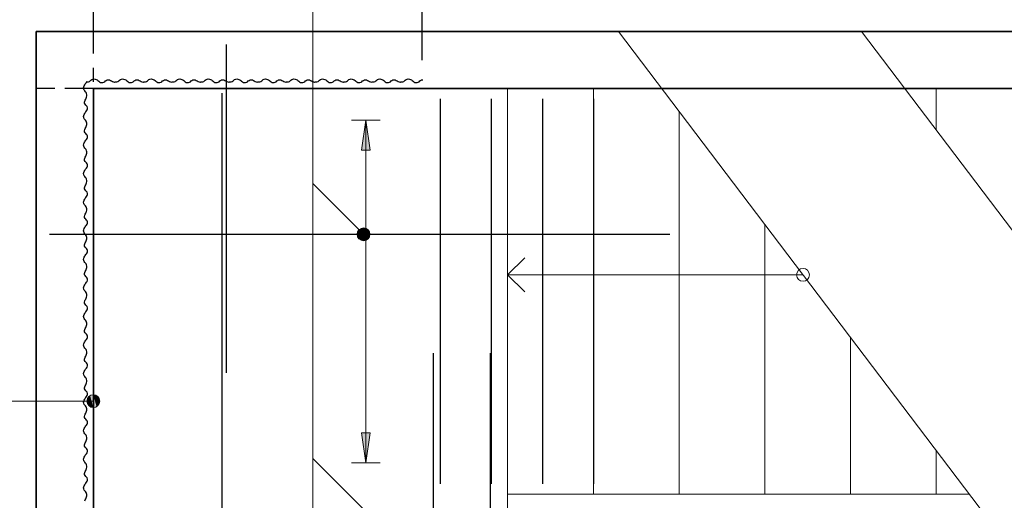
# Model space of a CAD drawing. Header units: millimetres. Extents: x 0 to 21000, y 0 to 14850.
# Tile 8 of 15: x 2331 to 5777, y 10609 to 12292. Entities that reach past the tile are written whole.
import ezdxf

# ---------------------------------------------------------------- set-up
doc = ezdxf.new("R2010")
doc.units = ezdxf.units.MM
doc.linetypes.add('______2', pattern=[135, 100, -35])
doc.linetypes.add('______5', pattern=[550, 400, -50, 50, -50])
doc.layers.add('ЖБ Лестница', color=7, linetype='Continuous', lineweight=25, true_color=0xe0e0ff)
doc.layers.add('ЖБ Стена верхний уровень', color=7, linetype='Continuous', lineweight=25, true_color=0x006e00)
for name, color, linetype, lineweight in [('Общий02', 7, 'Continuous', 18), ('Примечания', 7, 'Continuous', 13), ('Размерная линия_ общее', 7, 'Continuous', 13), ('Текст_ общее', 7, 'Continuous', 25), ('Фоновоя арматура Х1', 7, 'Continuous', 25)]:
    doc.layers.add(name, color=color, linetype=linetype, lineweight=lineweight)
doc.layers.add('Оси', color=7, linetype='______5', true_color=0x656565)

msp = doc.modelspace()

# ---------------------------------------------------------------- hatches: boundary and pattern name
at = {"layer": 'Общий02', "linetype": 'Continuous', "lineweight": 13, "transparency": 33554687}
msp.add_hatch(color=7, dxfattribs=at).paths.add_polyline_path([(3527.3, 11834.9), (3542.3, 11939.9), (3557.3, 11834.9)], flags=16)
msp.add_hatch(color=7, dxfattribs=at).paths.add_polyline_path([(3527.3, 10845.2), (3542.3, 10740.2), (3557.3, 10845.2)])
at = {"layer": 'Текст_ общее', "linetype": 'Continuous', "lineweight": 13, "transparency": 33554687}
for points in [[(3512.5, 11546.3), (3528.4, 11562.2), (3518.2, 11556.4)], [(3528.4, 11562.2), (3512.5, 11546.3), (3512.5, 11534.8)], [(3528.4, 11562.2), (3512.5, 11534.8), (3539.9, 11562.2)], [(3539.9, 11562.2), (3512.5, 11534.8), (3518.2, 11524.6)], [(3539.9, 11562.2), (3518.2, 11524.6), (3550.1, 11556.4)], [(3550.1, 11556.4), (3518.2, 11524.6), (3528.4, 11518.9)], [(3550.1, 11556.4), (3528.4, 11518.9), (3555.8, 11546.3)], [(3555.8, 11546.3), (3528.4, 11518.9), (3539.9, 11518.9)], [(3555.8, 11546.3), (3539.9, 11518.9), (3555.8, 11534.8)], [(3555.8, 11534.8), (3539.9, 11518.9), (3550.1, 11524.6)], [(2569.1, 10945.2), (2569.1, 10967.7), (2565.9, 10956.5)], [(2569.1, 10967.7), (2577.2, 10937.1), (2577.2, 10975.8)], [(2569.1, 10967.7), (2569.1, 10945.2), (2577.2, 10937.1)], [(2577.2, 10975.8), (2588.4, 10934), (2588.4, 10979)], [(2577.2, 10975.8), (2577.2, 10937.1), (2588.4, 10934)], [(2588.4, 10979), (2588.4, 10934), (2599.7, 10937.1)], [(2588.4, 10979), (2599.7, 10937.1), (2599.7, 10975.8)], [(2599.7, 10975.8), (2599.7, 10937.1), (2607.8, 10945.2)], [(2599.7, 10975.8), (2607.8, 10945.2), (2607.8, 10967.7)], [(2607.8, 10967.7), (2607.8, 10945.2), (2610.9, 10956.5)]]:
    msp.add_hatch(color=7, dxfattribs=at).paths.add_polyline_path(points)

# ---------------------------------------------------------------- linework, layer by layer
at = {"color": 7, "linetype": 'Continuous', "lineweight": 25, "transparency": 33554687}
for p, q in [((2434.6, 11540.5), (4605.9, 11540.5)), ((3778.6, 8801.5), (3778.7, 11124.7)), ((3778.6, 8801.5), (3778.7, 11124.7)), ((3978.6, 8801.5), (3978.7, 11124.7)), ((3978.6, 8801.5), (3978.7, 11124.7))]:
    msp.add_line(p, q, dxfattribs=at)
at = {"layer": 'ЖБ Лестница', "color": 253, "linetype": 'Continuous', "lineweight": 13, "true_color": 0xa0a0a0, "transparency": 33554687}
for p, q in [((5717.9, 10546.5), (4427.1, 12250.5)), ((6567.9, 10546.5), (5277.1, 12250.5)), ((4038.6, 10370.5), (4038.6, 12050.5)), ((4338.6, 12050.5), (4338.6, 10630.5)), ((5538.6, 12050.5), (5538.6, 11905.3)), ((5538.6, 12050.5), (5538.6, 11905.3)), ((4638.6, 11971.3), (4638.6, 10630.5)), ((4938.6, 11575.3), (4938.6, 10630.5)), ((4098.6, 11458.5), (4038.6, 11398.5)), ((5072.5, 11421), (5072.5, 11421)), ((5072.5, 11398.5), (4038.6, 11398.5)), ((4038.6, 11398.5), (4113.6, 11398.5)), ((4038.6, 11398.5), (4038.6, 11398.5)), ((4038.6, 11398.5), (4038.6, 11398.5)), ((4038.6, 11398.5), (4038.6, 11398.5)), ((4038.6, 11398.5), (4098.6, 11338.5)), ((5050, 11398.5), (5050, 11398.5)), ((5072.5, 11376), (5072.5, 11376)), ((5095, 11398.5), (5095, 11398.5)), ((5238.6, 11179.2), (5238.6, 10630.5)), ((5538.6, 10783.1), (5538.6, 10630.5)), ((4038.6, 10630.5), (5654.2, 10630.5))]:
    msp.add_line(p, q, dxfattribs=at)
msp.add_circle((5072.5, 11398.5), 22.5, dxfattribs=at)
at = {"layer": 'ЖБ Стена верхний уровень', "color": 7, "linetype": 'Continuous', "lineweight": 35, "transparency": 33554687}
for p, q in [((2388.6, 12250.5), (2388.6, 12050.5)), ((9088.6, 12250.5), (2388.6, 12250.5)), ((2388.6, 12050.5), (2388.6, 8950.5)), ((2588.6, 12050.5), (9088.6, 12050.5)), ((2588.6, 8950.5), (2588.6, 12050.5))]:
    msp.add_line(p, q, dxfattribs=at)
at = {"layer": 'ЖБ Стена верхний уровень', "color": 253, "linetype": '______2', "lineweight": -3, "true_color": 0xababab, "transparency": 33554687}
msp.add_line((2588.6, 12050.5), (2388.6, 12050.5), dxfattribs=at)
at = {"layer": 'Общий02', "color": 251, "linetype": 'Continuous', "lineweight": 13, "true_color": 0x494949, "transparency": 33554687}
for p, q in [((3592.3, 11939.9), (3492.3, 11939.9)), ((3527.3, 11834.9), (3542.3, 11939.9)), ((3542.3, 11939.9), (3542.3, 10740.2)), ((3542.3, 11939.9), (3542.3, 11939.9)), ((3542.3, 11939.9), (3542.3, 11939.9)), ((3542.3, 11939.9), (3542.3, 11939.9)), ((3542.3, 11939.9), (3557.3, 11834.9)), ((3557.3, 11834.9), (3527.3, 11834.9)), ((3542.3, 11834.9), (3542.3, 11827.4)), ((3557.3, 10845.2), (3527.3, 10845.2)), ((3527.3, 10845.2), (3542.3, 10740.2)), ((3542.3, 10845.2), (3542.3, 10852.7)), ((3542.3, 10740.2), (3557.3, 10845.2)), ((3592.3, 10740.2), (3492.3, 10740.2)), ((3542.3, 10740.2), (3542.3, 10740.2)), ((3542.3, 10740.2), (3542.3, 10740.2)), ((3542.3, 10740.2), (3542.3, 10740.2))]:
    msp.add_line(p, q, dxfattribs=at)
at = {"layer": 'Оси', "color": 8, "linetype": '______5', "lineweight": -3, "transparency": 33554687}
msp.add_line((2588.4, 12573.7), (2588.4, 6949.1), dxfattribs=at)
at = {"layer": 'Примечания', "color": 7, "linetype": 'Continuous', "lineweight": 25, "transparency": 33554687}
for points in [[(2565.4, 12025.5), (2565.4, 12029.2), (2564.8, 12033.2), (2563.5, 12036.8), (2561.3, 12039.7), (2558.7, 12042.2), (2556.6, 12045.1), (2555.2, 12048.8), (2554.5, 12052.7), (2555.3, 12056.6), (2556.7, 12060.2), (2558.4, 12063.7), (2560.5, 12066.7), (2562.8, 12069.5), (2565.1, 12072.3), (2566.8, 12075.5)], [(2563.6, 12073.8), (2567.3, 12073.7), (2571.3, 12074.3), (2574.9, 12075.6), (2577.8, 12077.8), (2580.3, 12080.4), (2583.2, 12082.6), (2586.9, 12083.9), (2590.8, 12084.7), (2594.7, 12083.8), (2598.3, 12082.4), (2601.8, 12080.8), (2604.8, 12078.7), (2607.6, 12076.3), (2610.4, 12074.1), (2613.8, 12072.3), (2617.6, 12071.3), (2621.6, 12071.5), (2625.5, 12072.5), (2628.4, 12074.6), (2631, 12077.1), (2633.8, 12079.4), (2637.2, 12081.1), (2641.2, 12081.5), (2645.1, 12080.6), (2648.6, 12079), (2652, 12077.3), (2655.5, 12075.7), (2658.9, 12074.1), (2662.8, 12073.3), (2663.6, 12073.2)], [(2663.6, 12073.8), (2667.3, 12073.7), (2671.3, 12074.3), (2674.9, 12075.6), (2677.8, 12077.8), (2680.3, 12080.4), (2683.2, 12082.6), (2686.9, 12083.9), (2690.8, 12084.7), (2694.7, 12083.8), (2698.3, 12082.4), (2701.8, 12080.8), (2704.8, 12078.7), (2707.6, 12076.3), (2710.4, 12074.1), (2713.8, 12072.3), (2717.6, 12071.3), (2721.6, 12071.5), (2725.5, 12072.5), (2728.4, 12074.6), (2731, 12077.1), (2733.8, 12079.4), (2737.2, 12081.1), (2741.2, 12081.5), (2745.1, 12080.6), (2748.6, 12079), (2752, 12077.3), (2755.5, 12075.7), (2758.9, 12074.1), (2762.8, 12073.3), (2763.6, 12073.2)], [(2763.6, 12073.8), (2767.3, 12073.7), (2771.3, 12074.3), (2774.9, 12075.6), (2777.8, 12077.8), (2780.3, 12080.4), (2783.2, 12082.6), (2786.9, 12083.9), (2790.8, 12084.7), (2794.7, 12083.8), (2798.3, 12082.4), (2801.8, 12080.8), (2804.8, 12078.7), (2807.6, 12076.3), (2810.4, 12074.1), (2813.8, 12072.3), (2817.6, 12071.3), (2821.6, 12071.5), (2825.5, 12072.5), (2828.4, 12074.6), (2831, 12077.1), (2833.8, 12079.4), (2837.2, 12081.1), (2841.2, 12081.5), (2845.1, 12080.6), (2848.6, 12079), (2852, 12077.3), (2855.5, 12075.7), (2858.9, 12074.1), (2862.8, 12073.3), (2863.6, 12073.2)], [(2863.6, 12073.8), (2867.3, 12073.7), (2871.3, 12074.3), (2874.9, 12075.6), (2877.8, 12077.8), (2880.3, 12080.4), (2883.2, 12082.6), (2886.9, 12083.9), (2890.8, 12084.7), (2894.7, 12083.8), (2898.3, 12082.4), (2901.8, 12080.8), (2904.8, 12078.7), (2907.6, 12076.3), (2910.4, 12074.1), (2913.8, 12072.3), (2917.6, 12071.3), (2921.6, 12071.5), (2925.5, 12072.5), (2928.4, 12074.6), (2931, 12077.1), (2933.8, 12079.4), (2937.2, 12081.1), (2941.2, 12081.5), (2945.1, 12080.6), (2948.6, 12079), (2952, 12077.3), (2955.5, 12075.7), (2958.9, 12074.1), (2962.8, 12073.3), (2963.6, 12073.2)], [(2963.6, 12073.8), (2967.3, 12073.7), (2971.3, 12074.3), (2974.9, 12075.6), (2977.8, 12077.8), (2980.3, 12080.4), (2983.2, 12082.6), (2986.9, 12083.9), (2990.8, 12084.7), (2994.7, 12083.8), (2998.3, 12082.4), (3001.8, 12080.8), (3004.8, 12078.7), (3007.6, 12076.3), (3010.4, 12074.1), (3013.8, 12072.3), (3017.6, 12071.3), (3021.6, 12071.5), (3025.5, 12072.5), (3028.4, 12074.6), (3031, 12077.1), (3033.8, 12079.4), (3037.2, 12081.1), (3041.2, 12081.5), (3045.1, 12080.6), (3048.6, 12079), (3052, 12077.3), (3055.5, 12075.7), (3058.9, 12074.1), (3062.8, 12073.3), (3063.6, 12073.2)], [(3063.6, 12073.8), (3067.3, 12073.7), (3071.3, 12074.3), (3074.9, 12075.6), (3077.8, 12077.8), (3080.3, 12080.4), (3083.2, 12082.6), (3086.9, 12083.9), (3090.8, 12084.7), (3094.7, 12083.8), (3098.3, 12082.4), (3101.8, 12080.8), (3104.8, 12078.7), (3107.6, 12076.3), (3110.4, 12074.1), (3113.8, 12072.3), (3117.6, 12071.3), (3121.6, 12071.5), (3125.5, 12072.5), (3128.4, 12074.6), (3131, 12077.1), (3133.8, 12079.4), (3137.2, 12081.1), (3141.2, 12081.5), (3145.1, 12080.6), (3148.6, 12079), (3152, 12077.3), (3155.5, 12075.7), (3158.9, 12074.1), (3162.8, 12073.3), (3163.6, 12073.2)], [(3163.6, 12073.8), (3167.3, 12073.7), (3171.3, 12074.3), (3174.9, 12075.6), (3177.8, 12077.8), (3180.3, 12080.4), (3183.2, 12082.6), (3186.9, 12083.9), (3190.8, 12084.7), (3194.7, 12083.8), (3198.3, 12082.4), (3201.8, 12080.8), (3204.8, 12078.7), (3207.6, 12076.3), (3210.4, 12074.1), (3213.8, 12072.3), (3217.6, 12071.3), (3221.6, 12071.5), (3225.5, 12072.5), (3228.4, 12074.6), (3231, 12077.1), (3233.8, 12079.4), (3237.2, 12081.1), (3241.2, 12081.5), (3245.1, 12080.6), (3248.6, 12079), (3252, 12077.3), (3255.5, 12075.7), (3258.9, 12074.1), (3262.8, 12073.3), (3263.6, 12073.2)], [(3263.6, 12073.8), (3267.3, 12073.7), (3271.3, 12074.3), (3274.9, 12075.6), (3277.8, 12077.8), (3280.3, 12080.4), (3283.2, 12082.6), (3286.9, 12083.9), (3290.8, 12084.7), (3294.7, 12083.8), (3298.3, 12082.4), (3301.8, 12080.8), (3304.8, 12078.7), (3307.6, 12076.3), (3310.4, 12074.1), (3313.8, 12072.3), (3317.6, 12071.3), (3321.6, 12071.5), (3325.5, 12072.5), (3328.4, 12074.6), (3331, 12077.1), (3333.8, 12079.4), (3337.2, 12081.1), (3341.2, 12081.5), (3345.1, 12080.6), (3348.6, 12079), (3352, 12077.3), (3355.5, 12075.7), (3358.9, 12074.1), (3362.8, 12073.3), (3363.6, 12073.2)], [(3363.6, 12073.8), (3367.3, 12073.7), (3371.3, 12074.3), (3374.9, 12075.6), (3377.8, 12077.8), (3380.3, 12080.4), (3383.2, 12082.6), (3386.9, 12083.9), (3390.8, 12084.7), (3394.7, 12083.8), (3398.3, 12082.4), (3401.8, 12080.8), (3404.8, 12078.7), (3407.6, 12076.3), (3410.4, 12074.1), (3413.8, 12072.3), (3417.6, 12071.3), (3421.6, 12071.5), (3425.5, 12072.5), (3428.4, 12074.6), (3431, 12077.1), (3433.8, 12079.4), (3437.2, 12081.1), (3441.2, 12081.5), (3445.1, 12080.6), (3448.6, 12079), (3452, 12077.3), (3455.5, 12075.7), (3458.9, 12074.1), (3462.8, 12073.3), (3463.6, 12073.2)], [(3463.6, 12073.8), (3467.3, 12073.7), (3471.3, 12074.3), (3474.9, 12075.6), (3477.8, 12077.8), (3480.3, 12080.4), (3483.2, 12082.6), (3486.9, 12083.9), (3490.8, 12084.7), (3494.7, 12083.8), (3498.3, 12082.4), (3501.8, 12080.8), (3504.8, 12078.7), (3507.6, 12076.3), (3510.4, 12074.1), (3513.8, 12072.3), (3517.6, 12071.3), (3521.6, 12071.5), (3525.5, 12072.5), (3528.4, 12074.6), (3531, 12077.1), (3533.8, 12079.4), (3537.2, 12081.1), (3541.2, 12081.5), (3545.1, 12080.6), (3548.6, 12079), (3552, 12077.3), (3555.5, 12075.7), (3558.9, 12074.1), (3562.8, 12073.3), (3563.6, 12073.2)], [(3563.6, 12073.8), (3567.3, 12073.7), (3571.3, 12074.3), (3574.9, 12075.6), (3577.8, 12077.8), (3580.3, 12080.4), (3583.2, 12082.6), (3586.9, 12083.9), (3590.8, 12084.7), (3594.7, 12083.8), (3598.3, 12082.4), (3601.8, 12080.8), (3604.8, 12078.7), (3607.6, 12076.3), (3610.4, 12074.1), (3613.8, 12072.3), (3617.6, 12071.3), (3621.6, 12071.5), (3625.5, 12072.5), (3628.4, 12074.6), (3631, 12077.1), (3633.8, 12079.4), (3637.2, 12081.1), (3641.2, 12081.5), (3645.1, 12080.6), (3648.6, 12079), (3652, 12077.3), (3655.5, 12075.7), (3658.9, 12074.1), (3662.8, 12073.3), (3663.6, 12073.2)], [(3663.6, 12073.8), (3667.3, 12073.7), (3671.3, 12074.3), (3674.9, 12075.6), (3677.8, 12077.8), (3680.3, 12080.4), (3683.2, 12082.6), (3686.9, 12083.9), (3690.8, 12084.7), (3694.7, 12083.8), (3698.3, 12082.4), (3701.8, 12080.8), (3704.8, 12078.7), (3707.6, 12076.3), (3710.4, 12074.1), (3713.8, 12072.3), (3717.6, 12071.3), (3721.6, 12071.5), (3725.5, 12072.5), (3728.4, 12074.6), (3731, 12077.1), (3733.8, 12079.4), (3737.2, 12081.1), (3741.2, 12081.5), (3741.6, 12081.4)], [(2565.4, 11925.5), (2565.4, 11929.2), (2564.8, 11933.2), (2563.5, 11936.8), (2561.3, 11939.7), (2558.7, 11942.2), (2556.6, 11945.1), (2555.2, 11948.8), (2554.5, 11952.7), (2555.3, 11956.6), (2556.7, 11960.2), (2558.4, 11963.7), (2560.5, 11966.7), (2562.8, 11969.5), (2565.1, 11972.3), (2566.9, 11975.7), (2567.8, 11979.5), (2567.7, 11983.5), (2566.6, 11987.4), (2564.5, 11990.3), (2562, 11992.9), (2559.7, 11995.7), (2558, 11999.1), (2557.6, 12003.1), (2558.6, 12007), (2560.1, 12010.5), (2561.8, 12013.9), (2563.5, 12017.4), (2565.1, 12020.8), (2565.8, 12024.7), (2565.9, 12025.5)], [(2565.4, 11825.5), (2565.4, 11829.2), (2564.8, 11833.2), (2563.5, 11836.8), (2561.3, 11839.7), (2558.7, 11842.2), (2556.6, 11845.1), (2555.2, 11848.8), (2554.5, 11852.7), (2555.3, 11856.6), (2556.7, 11860.2), (2558.4, 11863.7), (2560.5, 11866.7), (2562.8, 11869.5), (2565.1, 11872.3), (2566.9, 11875.7), (2567.8, 11879.5), (2567.7, 11883.5), (2566.6, 11887.4), (2564.5, 11890.3), (2562, 11892.9), (2559.7, 11895.7), (2558, 11899.1), (2557.6, 11903.1), (2558.6, 11907), (2560.1, 11910.5), (2561.8, 11913.9), (2563.5, 11917.4), (2565.1, 11920.8), (2565.8, 11924.7), (2565.9, 11925.5)], [(2565.4, 11725.5), (2565.4, 11729.2), (2564.8, 11733.2), (2563.5, 11736.8), (2561.3, 11739.7), (2558.7, 11742.2), (2556.6, 11745.1), (2555.2, 11748.8), (2554.5, 11752.7), (2555.3, 11756.6), (2556.7, 11760.2), (2558.4, 11763.7), (2560.5, 11766.7), (2562.8, 11769.5), (2565.1, 11772.3), (2566.9, 11775.7), (2567.8, 11779.5), (2567.7, 11783.5), (2566.6, 11787.4), (2564.5, 11790.3), (2562, 11792.9), (2559.7, 11795.7), (2558, 11799.1), (2557.6, 11803.1), (2558.6, 11807), (2560.1, 11810.5), (2561.8, 11813.9), (2563.5, 11817.4), (2565.1, 11820.8), (2565.8, 11824.7), (2565.9, 11825.5)], [(2565.4, 11625.5), (2565.4, 11629.2), (2564.8, 11633.2), (2563.5, 11636.8), (2561.3, 11639.7), (2558.7, 11642.2), (2556.6, 11645.1), (2555.2, 11648.8), (2554.5, 11652.7), (2555.3, 11656.6), (2556.7, 11660.2), (2558.4, 11663.7), (2560.5, 11666.7), (2562.8, 11669.5), (2565.1, 11672.3), (2566.9, 11675.7), (2567.8, 11679.5), (2567.7, 11683.5), (2566.6, 11687.4), (2564.5, 11690.3), (2562, 11692.9), (2559.7, 11695.7), (2558, 11699.1), (2557.6, 11703.1), (2558.6, 11707), (2560.1, 11710.5), (2561.8, 11713.9), (2563.5, 11717.4), (2565.1, 11720.8), (2565.8, 11724.7), (2565.9, 11725.5)], [(2565.4, 11525.5), (2565.4, 11529.2), (2564.8, 11533.2), (2563.5, 11536.8), (2561.3, 11539.7), (2558.7, 11542.2), (2556.6, 11545.1), (2555.2, 11548.8), (2554.5, 11552.7), (2555.3, 11556.6), (2556.7, 11560.2), (2558.4, 11563.7), (2560.5, 11566.7), (2562.8, 11569.5), (2565.1, 11572.3), (2566.9, 11575.7), (2567.8, 11579.5), (2567.7, 11583.5), (2566.6, 11587.4), (2564.5, 11590.3), (2562, 11592.9), (2559.7, 11595.7), (2558, 11599.1), (2557.6, 11603.1), (2558.6, 11607), (2560.1, 11610.5), (2561.8, 11613.9), (2563.5, 11617.4), (2565.1, 11620.8), (2565.8, 11624.7), (2565.9, 11625.5)], [(2565.4, 11425.5), (2565.4, 11429.2), (2564.8, 11433.2), (2563.5, 11436.8), (2561.3, 11439.7), (2558.7, 11442.2), (2556.6, 11445.1), (2555.2, 11448.8), (2554.5, 11452.7), (2555.3, 11456.6), (2556.7, 11460.2), (2558.4, 11463.7), (2560.5, 11466.7), (2562.8, 11469.5), (2565.1, 11472.3), (2566.9, 11475.7), (2567.8, 11479.5), (2567.7, 11483.5), (2566.6, 11487.4), (2564.5, 11490.3), (2562, 11492.9), (2559.7, 11495.7), (2558, 11499.1), (2557.6, 11503.1), (2558.6, 11507), (2560.1, 11510.5), (2561.8, 11513.9), (2563.5, 11517.4), (2565.1, 11520.8), (2565.8, 11524.7), (2565.9, 11525.5)], [(2565.4, 11325.5), (2565.4, 11329.2), (2564.8, 11333.2), (2563.5, 11336.8), (2561.3, 11339.7), (2558.7, 11342.2), (2556.6, 11345.1), (2555.2, 11348.8), (2554.5, 11352.7), (2555.3, 11356.6), (2556.7, 11360.2), (2558.4, 11363.7), (2560.5, 11366.7), (2562.8, 11369.5), (2565.1, 11372.3), (2566.9, 11375.7), (2567.8, 11379.5), (2567.7, 11383.5), (2566.6, 11387.4), (2564.5, 11390.3), (2562, 11392.9), (2559.7, 11395.7), (2558, 11399.1), (2557.6, 11403.1), (2558.6, 11407), (2560.1, 11410.5), (2561.8, 11413.9), (2563.5, 11417.4), (2565.1, 11420.8), (2565.8, 11424.7), (2565.9, 11425.5)], [(2565.4, 11225.5), (2565.4, 11229.2), (2564.8, 11233.2), (2563.5, 11236.8), (2561.3, 11239.7), (2558.7, 11242.2), (2556.6, 11245.1), (2555.2, 11248.8), (2554.5, 11252.7), (2555.3, 11256.6), (2556.7, 11260.2), (2558.4, 11263.7), (2560.5, 11266.7), (2562.8, 11269.5), (2565.1, 11272.3), (2566.9, 11275.7), (2567.8, 11279.5), (2567.7, 11283.5), (2566.6, 11287.4), (2564.5, 11290.3), (2562, 11292.9), (2559.7, 11295.7), (2558, 11299.1), (2557.6, 11303.1), (2558.6, 11307), (2560.1, 11310.5), (2561.8, 11313.9), (2563.5, 11317.4), (2565.1, 11320.8), (2565.8, 11324.7), (2565.9, 11325.5)], [(2565.4, 11125.5), (2565.4, 11129.2), (2564.8, 11133.2), (2563.5, 11136.8), (2561.3, 11139.7), (2558.7, 11142.2), (2556.6, 11145.1), (2555.2, 11148.8), (2554.5, 11152.7), (2555.3, 11156.6), (2556.7, 11160.2), (2558.4, 11163.7), (2560.5, 11166.7), (2562.8, 11169.5), (2565.1, 11172.3), (2566.9, 11175.7), (2567.8, 11179.5), (2567.7, 11183.5), (2566.6, 11187.4), (2564.5, 11190.3), (2562, 11192.9), (2559.7, 11195.7), (2558, 11199.1), (2557.6, 11203.1), (2558.6, 11207), (2560.1, 11210.5), (2561.8, 11213.9), (2563.5, 11217.4), (2565.1, 11220.8), (2565.8, 11224.7), (2565.9, 11225.5)], [(2565.4, 11025.5), (2565.4, 11029.2), (2564.8, 11033.2), (2563.5, 11036.8), (2561.3, 11039.7), (2558.7, 11042.2), (2556.6, 11045.1), (2555.2, 11048.8), (2554.5, 11052.7), (2555.3, 11056.6), (2556.7, 11060.2), (2558.4, 11063.7), (2560.5, 11066.7), (2562.8, 11069.5), (2565.1, 11072.3), (2566.9, 11075.7), (2567.8, 11079.5), (2567.7, 11083.5), (2566.6, 11087.4), (2564.5, 11090.3), (2562, 11092.9), (2559.7, 11095.7), (2558, 11099.1), (2557.6, 11103.1), (2558.6, 11107), (2560.1, 11110.5), (2561.8, 11113.9), (2563.5, 11117.4), (2565.1, 11120.8), (2565.8, 11124.7), (2565.9, 11125.5)], [(2565.4, 10925.5), (2565.4, 10929.2), (2564.8, 10933.2), (2563.5, 10936.8), (2561.3, 10939.7), (2558.7, 10942.2), (2556.6, 10945.1), (2555.2, 10948.8), (2554.5, 10952.7), (2555.3, 10956.6), (2556.7, 10960.2), (2558.4, 10963.7), (2560.5, 10966.7), (2562.8, 10969.5), (2565.1, 10972.3), (2566.9, 10975.7), (2567.8, 10979.5), (2567.7, 10983.5), (2566.6, 10987.4), (2564.5, 10990.3), (2562, 10992.9), (2559.7, 10995.7), (2558, 10999.1), (2557.6, 11003.1), (2558.6, 11007), (2560.1, 11010.5), (2561.8, 11013.9), (2563.5, 11017.4), (2565.1, 11020.8), (2565.8, 11024.7), (2565.9, 11025.5)], [(2565.4, 10825.5), (2565.4, 10829.2), (2564.8, 10833.2), (2563.5, 10836.8), (2561.3, 10839.7), (2558.7, 10842.2), (2556.6, 10845.1), (2555.2, 10848.8), (2554.5, 10852.7), (2555.3, 10856.6), (2556.7, 10860.2), (2558.4, 10863.7), (2560.5, 10866.7), (2562.8, 10869.5), (2565.1, 10872.3), (2566.9, 10875.7), (2567.8, 10879.5), (2567.7, 10883.5), (2566.6, 10887.4), (2564.5, 10890.3), (2562, 10892.9), (2559.7, 10895.7), (2558, 10899.1), (2557.6, 10903.1), (2558.6, 10907), (2560.1, 10910.5), (2561.8, 10913.9), (2563.5, 10917.4), (2565.1, 10920.8), (2565.8, 10924.7), (2565.9, 10925.5)], [(2565.4, 10725.5), (2565.4, 10729.2), (2564.8, 10733.2), (2563.5, 10736.8), (2561.3, 10739.7), (2558.7, 10742.2), (2556.6, 10745.1), (2555.2, 10748.8), (2554.5, 10752.7), (2555.3, 10756.6), (2556.7, 10760.2), (2558.4, 10763.7), (2560.5, 10766.7), (2562.8, 10769.5), (2565.1, 10772.3), (2566.9, 10775.7), (2567.8, 10779.5), (2567.7, 10783.5), (2566.6, 10787.4), (2564.5, 10790.3), (2562, 10792.9), (2559.7, 10795.7), (2558, 10799.1), (2557.6, 10803.1), (2558.6, 10807), (2560.1, 10810.5), (2561.8, 10813.9), (2563.5, 10817.4), (2565.1, 10820.8), (2565.8, 10824.7), (2565.9, 10825.5)], [(2565.4, 10625.5), (2565.4, 10629.2), (2564.8, 10633.2), (2563.5, 10636.8), (2561.3, 10639.7), (2558.7, 10642.2), (2556.6, 10645.1), (2555.2, 10648.8), (2554.5, 10652.7), (2555.3, 10656.6), (2556.7, 10660.2), (2558.4, 10663.7), (2560.5, 10666.7), (2562.8, 10669.5), (2565.1, 10672.3), (2566.9, 10675.7), (2567.8, 10679.5), (2567.7, 10683.5), (2566.6, 10687.4), (2564.5, 10690.3), (2562, 10692.9), (2559.7, 10695.7), (2558, 10699.1), (2557.6, 10703.1), (2558.6, 10707), (2560.1, 10710.5), (2561.8, 10713.9), (2563.5, 10717.4), (2565.1, 10720.8), (2565.8, 10724.7), (2565.9, 10725.5)], [(2558.6, 10607), (2560.1, 10610.5), (2561.8, 10613.9), (2563.5, 10617.4), (2565.1, 10620.8), (2565.8, 10624.7), (2565.9, 10625.5)]]:
    msp.add_lwpolyline(points, dxfattribs=at)
at = {"layer": 'Размерная линия_ общее', "color": 253, "linetype": 'Continuous', "lineweight": -3, "true_color": 0xa0a0a0, "transparency": 33554687}
msp.add_line((3738.6, 12395.4), (3738.6, 12150.5), dxfattribs=at)
at = {"layer": 'Текст_ общее', "color": 7, "linetype": 'Continuous', "lineweight": 13, "transparency": 33554687}
for p, q in [((3518.2, 11556.4), (3518.2, 11556.4)), ((3550.1, 11556.4), (3550.1, 11556.4)), ((3518.2, 11524.6), (3518.2, 11524.6)), ((3550.1, 11524.6), (3550.1, 11524.6)), ((2588.4, 10979), (2588.4, 10979)), ((1305.4, 10956.5), (2588.4, 10956.5)), ((2565.9, 10956.5), (2565.9, 10956.5)), ((2588.4, 10934), (2588.4, 10934)), ((2610.9, 10956.5), (2610.9, 10956.5))]:
    msp.add_line(p, q, dxfattribs=at)
for points in [[(2436.5, 12995.8), (3356.5, 12995.8), (3356.5, 11718.2), (3534.2, 11540.5)], [(3542.1, 10570.3), (3356.5, 10756), (3356.5, 11718.2)], [(3038.6, 9199.1), (3356.5, 9517), (3356.5, 10756)]]:
    msp.add_lwpolyline(points, dxfattribs=at)
for centre in [(3534.2, 11540.5), (2588.4, 10956.5)]:
    msp.add_circle(centre, 22.5, dxfattribs=at)
at = {"layer": 'Фоновоя арматура Х1', "color": 7, "linetype": 'Continuous', "lineweight": 25, "transparency": 33554687}
for p, q in [((3053.2, 12204.5), (3053.2, 11055.5)), ((3053.2, 12204.5), (3053.2, 11055.5)), ((3038.6, 12034.5), (3038.6, 8796.5)), ((3802.5, 12014.4), (3802.5, 10666.4)), ((3981.4, 12014.4), (3981.4, 10666.4)), ((4160.3, 12014.4), (4160.3, 10666.4)), ((4339.2, 12014.4), (4339.2, 10666.4))]:
    msp.add_line(p, q, dxfattribs=at)

doc.saveas('drawing.dxf')
